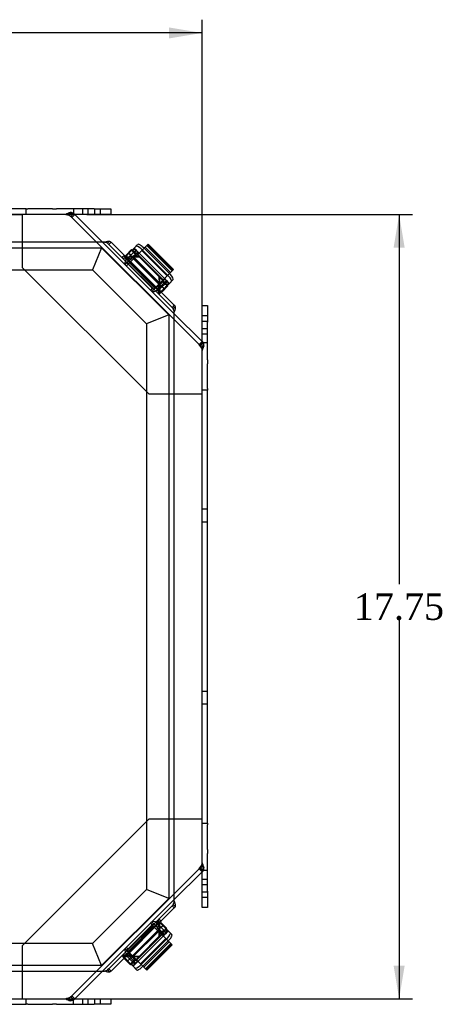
# Model space of a CAD drawing. Header units: inches. Extents: x 0 to 120, y -1 to 80.
# Tile 6 of 15: x 37 to 47, y 31 to 53. Entities that reach past the tile are written whole.
import ezdxf
from ezdxf.enums import TextEntityAlignment as Align
from ezdxf.lldxf.tags import DXFTag

# ---------------------------------------------------------------- set-up
doc = ezdxf.new("R2010")
doc.units = ezdxf.units.IN
doc.header["$MEASUREMENT"] = 0
for name, color, linetype in [('1485Y_GASKET', 7, 'Continuous'), ('CCH03740', 7, 'Continuous'), ('CCH03741', 7, 'Continuous'), ('COM42530', 7, 'Continuous'), ('COM49515', 7, 'Continuous'), ('COM49632', 7, 'Continuous'), ('Default', 7, 'Continuous')]:
    doc.layers.add(name, color=color, linetype=linetype)
doc.styles.add('SEACAD_Times_New_Roman', font='times.ttf')
tags = doc.linetypes.add('HIDDEN2', pattern=[0.1875, 0.125, -0.0625]).pattern_tags.tags
tags[6:7] = [DXFTag(74, 4), DXFTag(75, 0), DXFTag(340, '0'), DXFTag(46, 0.0), DXFTag(50, 0.0), DXFTag(44, 0.0), DXFTag(45, 0.0)]
tags[4:5] = [DXFTag(74, 4), DXFTag(75, 0), DXFTag(340, '0'), DXFTag(46, 0.0), DXFTag(50, 0.0), DXFTag(44, 0.0), DXFTag(45, 0.0)]
doc.dimstyles.new('HAMMOND_(STH_-_120x80)', dxfattribs={"dimtxt": 0.6, "dimasz": 0.75, "dimexe": 0.3, "dimexo": 0.3, "dimgap": 0.15, "dimtad": 0, "dimtih": 1, "dimtoh": 1, "dimzin": 0, "dimdsep": 46, "dimtxsty": 'SEACAD_Times_New_Roman', "dimblk1": '_SE_FILLED', "dimblk2": '_SE_FILLED', "dimsah": 1, "dimcen": 0.3, "dimadec": 0, "dimazin": 0, "dimtfac": 0.8, "dimtofl": 0, "dimtmove": 0, "dimatfit": 3, "dimfxl": 1, "dimtolj": 1, "dimtzin": 0, "dimarcsym": 0})

# ---------------------------------------------------------------- blocks, each defined once
blk = doc.blocks.new('SE')
at = {"layer": '1485Y_GASKET', "color": 7, "linetype": 'HIDDEN2'}
for p, q in [((25.83, 48.179), (39.04, 48.179)), ((39.04, 48.179), (38.833, 47.679)), ((39.04, 48.179), (40.558, 46.661)), ((26.037, 47.679), (38.833, 47.679)), ((38.833, 47.679), (40.058, 46.454)), ((40.558, 46.661), (40.058, 46.454)), ((40.558, 46.661), (40.558, 33.451)), ((40.058, 46.454), (40.058, 33.658)), ((40.058, 33.658), (38.833, 32.433)), ((40.558, 33.451), (40.058, 33.658)), ((40.558, 33.451), (39.04, 31.933)), ((38.833, 32.433), (26.037, 32.433)), ((39.04, 31.933), (38.833, 32.433)), ((39.04, 31.933), (25.83, 31.933))]:
    blk.add_line(p, q, dxfattribs=at)
at = {"layer": 'CCH03740', "color": 7, "linetype": 'HIDDEN2'}
for p, q in [((39.589, 47.899), (39.668, 47.978)), ((39.629, 47.859), (39.748, 47.977)), ((39.647, 47.957), (39.687, 47.917)), ((39.803, 48.032), (39.763, 48.073)), ((39.609, 47.838), (39.568, 47.798)), ((39.6, 47.767), (39.64, 47.807)), ((39.629, 47.818), (39.609, 47.838)), ((39.629, 47.818), (40.196, 47.25)), ((40.186, 47.261), (40.145, 47.221)), ((40.196, 47.25), (40.217, 47.23)), ((40.356, 47.369), (40.237, 47.25)), ((40.356, 47.289), (40.278, 47.21)), ((40.295, 47.308), (40.336, 47.268)), ((40.452, 47.384), (40.411, 47.424)), ((40.217, 47.23), (40.177, 47.19)), ((40.196, 32.862), (39.629, 32.295)), ((40.145, 32.892), (40.186, 32.851)), ((40.217, 32.882), (40.176, 32.923)), ((40.196, 32.862), (40.217, 32.882)), ((40.237, 32.862), (40.356, 32.744)), ((40.277, 32.902), (40.356, 32.823)), ((40.335, 32.844), (40.295, 32.804)), ((40.411, 32.688), (40.451, 32.728)), ((39.609, 32.274), (39.568, 32.315)), ((39.64, 32.305), (39.599, 32.346)), ((39.667, 32.135), (39.589, 32.213)), ((39.629, 32.295), (39.609, 32.274)), ((39.747, 32.136), (39.629, 32.254)), ((39.687, 32.196), (39.647, 32.155)), ((39.763, 32.039), (39.803, 32.08))]:
    blk.add_line(p, q, dxfattribs=at)
at = {"layer": 'CCH03740', "color": 7, "linetype": 'Continuous'}
for p, q in [((39.668, 47.978), (39.703, 48.013)), ((39.748, 47.977), (39.812, 48.041)), ((39.771, 48.081), (39.815, 48.125)), ((39.856, 48.085), (39.812, 48.041)), ((39.815, 48.125), (39.856, 48.085)), ((40.42, 47.433), (40.464, 47.477)), ((40.464, 47.477), (40.504, 47.436)), ((40.42, 47.433), (40.356, 47.369)), ((40.46, 47.393), (40.356, 47.289)), ((40.504, 47.436), (40.46, 47.393)), ((40.356, 32.823), (40.392, 32.788)), ((40.356, 32.744), (40.42, 32.679)), ((40.463, 32.636), (40.42, 32.679)), ((40.504, 32.676), (40.463, 32.636)), ((40.477, 32.703), (40.5, 32.679)), ((39.771, 32.031), (39.667, 32.135)), ((39.811, 32.071), (39.747, 32.136)), ((39.815, 31.987), (39.771, 32.031)), ((39.811, 32.071), (39.855, 32.027)), ((39.855, 32.027), (39.815, 31.987))]:
    blk.add_line(p, q, dxfattribs=at)
at = {"layer": 'CCH03740', "color": 7, "linetype": 'HIDDEN2'}
for centre, radius, start, end in [((39.65, 47.838), 0.086, 135, 225), ((39.65, 47.838), 0.029, 135, 225), ((40.217, 47.271), 0.029, 225, 315), ((40.217, 47.271), 0.086, 225, 315), ((40.217, 32.841), 0.086, 45, 135), ((40.217, 32.841), 0.029, 45, 135), ((39.65, 32.274), 0.086, 135, 225), ((39.65, 32.274), 0.029, 135, 225)]:
    blk.add_arc(centre, radius, start, end, dxfattribs=at)
at = {"layer": 'CCH03741', "color": 7, "linetype": 'Continuous'}
for p, q in [((39.586, 48.002), (39.718, 48.134)), ((39.729, 48.124), (39.718, 48.134)), ((39.776, 48.17), (39.721, 48.115)), ((39.855, 48.25), (39.776, 48.171)), ((39.776, 48.171), (39.776, 48.17)), ((39.776, 48.17), (39.818, 48.128)), ((40.075, 48.242), (39.948, 48.116)), ((39.999, 48.167), (39.974, 48.192)), ((40.075, 48.242), (40.091, 48.258)), ((40.647, 47.669), (40.075, 48.242)), ((40.664, 47.686), (40.091, 48.258)), ((39.58, 47.987), (39.59, 47.997)), ((39.586, 48.002), (39.596, 47.991)), ((39.588, 47.983), (39.688, 48.083)), ((39.721, 48.115), (39.688, 48.083)), ((39.73, 48.04), (39.703, 48.013)), ((39.763, 48.073), (39.73, 48.04)), ((39.763, 48.073), (39.818, 48.128)), ((39.811, 48.019), (39.769, 47.977)), ((39.851, 48.018), (39.769, 47.937)), ((39.769, 47.937), (40.342, 47.364)), ((39.811, 48.019), (39.801, 48.03)), ((39.82, 48.042), (39.817, 48.046)), ((39.82, 48.042), (39.831, 48.031)), ((39.829, 48.117), (39.862, 48.084)), ((39.873, 48.073), (39.831, 48.031)), ((39.842, 48.02), (39.831, 48.031)), ((39.848, 48.015), (39.842, 48.02)), ((39.948, 48.116), (39.851, 48.018)), ((39.851, 48.018), (40.424, 47.445)), ((39.873, 48.073), (39.862, 48.084)), ((39.873, 48.073), (39.884, 48.062)), ((39.884, 48.062), (39.889, 48.057)), ((40.521, 47.543), (39.948, 48.116)), ((40.664, 47.686), (40.647, 47.669)), ((40.424, 47.445), (40.521, 47.543)), ((40.462, 47.484), (40.463, 47.483)), ((40.463, 47.483), (40.474, 47.472)), ((40.474, 47.472), (40.471, 47.469)), ((40.474, 47.472), (40.485, 47.461)), ((40.485, 47.461), (40.521, 47.425)), ((40.521, 47.543), (40.647, 47.669)), ((40.596, 47.57), (40.572, 47.594)), ((40.342, 47.364), (40.424, 47.445)), ((40.349, 47.26), (40.36, 47.249)), ((40.351, 47.24), (40.441, 47.33)), ((40.487, 47.284), (40.382, 47.178)), ((40.538, 47.314), (40.406, 47.181)), ((40.421, 47.441), (40.42, 47.442)), ((40.425, 47.438), (40.421, 47.441)), ((40.441, 47.33), (40.474, 47.362)), ((40.471, 47.359), (40.449, 47.381)), ((40.476, 47.387), (40.465, 47.397)), ((40.474, 47.362), (40.529, 47.417)), ((40.52, 47.316), (40.487, 47.284)), ((40.575, 47.371), (40.52, 47.316)), ((40.538, 47.314), (40.528, 47.324)), ((40.529, 47.417), (40.575, 47.371)), ((40.575, 47.372), (40.654, 47.451)), ((40.575, 47.371), (40.575, 47.372)), ((40.403, 47.184), (40.39, 47.17)), ((40.395, 47.192), (40.406, 47.181)), ((40.361, 32.903), (40.461, 32.803)), ((40.366, 32.911), (40.376, 32.901)), ((40.38, 32.906), (40.37, 32.895)), ((40.38, 32.906), (40.513, 32.773)), ((40.419, 32.761), (40.392, 32.788)), ((40.451, 32.728), (40.419, 32.761)), ((40.494, 32.771), (40.461, 32.803)), ((40.549, 32.715), (40.494, 32.771)), ((40.502, 32.762), (40.513, 32.773)), ((40.315, 32.722), (39.743, 32.149)), ((40.397, 32.64), (39.824, 32.068)), ((39.922, 31.97), (40.494, 32.543)), ((40.397, 32.64), (40.315, 32.722)), ((40.397, 32.68), (40.355, 32.722)), ((40.394, 32.644), (40.399, 32.649)), ((40.397, 32.68), (40.408, 32.691)), ((40.494, 32.543), (40.397, 32.64)), ((40.399, 32.649), (40.41, 32.66)), ((40.421, 32.671), (40.41, 32.66)), ((40.452, 32.618), (40.41, 32.66)), ((40.421, 32.671), (40.424, 32.675)), ((40.441, 32.607), (40.435, 32.602)), ((40.452, 32.618), (40.441, 32.607)), ((40.451, 32.728), (40.477, 32.703)), ((40.452, 32.618), (40.463, 32.629)), ((40.496, 32.662), (40.463, 32.629)), ((40.621, 32.416), (40.494, 32.543)), ((40.5, 32.679), (40.507, 32.673)), ((40.549, 32.715), (40.507, 32.673)), ((40.55, 32.715), (40.549, 32.715)), ((40.629, 32.636), (40.55, 32.715)), ((40.048, 31.844), (40.621, 32.416)), ((40.064, 31.827), (40.637, 32.4)), ((40.545, 32.492), (40.571, 32.517)), ((40.621, 32.416), (40.637, 32.4)), ((39.563, 32.088), (39.549, 32.102)), ((39.662, 32.004), (39.557, 32.11)), ((39.571, 32.096), (39.56, 32.085)), ((39.62, 32.138), (39.708, 32.05)), ((39.634, 32.138), (39.628, 32.131)), ((39.743, 32.149), (39.824, 32.068)), ((39.693, 31.953), (39.56, 32.085)), ((39.695, 31.972), (39.662, 32.004)), ((39.693, 31.953), (39.703, 31.963)), ((39.75, 31.916), (39.695, 31.972)), ((39.708, 32.05), (39.741, 32.018)), ((39.738, 32.02), (39.76, 32.042)), ((39.741, 32.018), (39.796, 31.962)), ((39.796, 31.962), (39.75, 31.916)), ((39.75, 31.916), (39.751, 31.916)), ((39.751, 31.916), (39.83, 31.837)), ((39.765, 32.015), (39.776, 32.026)), ((39.84, 32.006), (39.803, 31.97)), ((39.816, 32.066), (39.82, 32.07)), ((39.82, 32.07), (39.821, 32.071)), ((39.824, 32.068), (39.922, 31.97)), ((39.851, 32.017), (39.84, 32.006)), ((39.851, 32.017), (39.848, 32.02)), ((39.862, 32.028), (39.851, 32.017)), ((39.863, 32.029), (39.862, 32.028)), ((39.922, 31.97), (40.048, 31.844)), ((39.948, 31.895), (39.972, 31.919)), ((40.064, 31.827), (40.048, 31.844))]:
    blk.add_line(p, q, dxfattribs=at)
at = {"layer": 'CCH03741', "color": 7, "linetype": 'HIDDEN2'}
for p, q in [((39.935, 48.153), (40.557, 47.53)), ((40.572, 47.594), (39.999, 48.167)), ((40.573, 47.595), (40, 48.168)), ((40.596, 47.618), (40.023, 48.19)), ((40.633, 47.655), (40.061, 48.228)), ((39.555, 47.95), (39.588, 47.983)), ((39.598, 47.908), (39.555, 47.95)), ((39.559, 47.966), (39.58, 47.987)), ((39.559, 47.966), (40.362, 47.164)), ((39.564, 47.958), (39.606, 47.916)), ((39.59, 47.997), (39.648, 48.055)), ((39.639, 47.807), (39.769, 47.937)), ((40.45, 47.252), (39.648, 48.055)), ((39.65, 47.96), (39.701, 47.908)), ((39.698, 48.008), (39.655, 48.05)), ((39.769, 47.977), (39.701, 47.908)), ((39.722, 48.117), (39.721, 48.115)), ((39.721, 48.115), (39.763, 48.073)), ((39.733, 47.9), (39.766, 47.933)), ((39.759, 48.104), (39.734, 48.129)), ((39.761, 48.101), (39.759, 48.104)), ((39.801, 48.03), (39.76, 48.07)), ((39.787, 48.075), (39.761, 48.101)), ((40.335, 47.357), (39.763, 47.93)), ((39.791, 48.1), (39.771, 48.081)), ((40.356, 47.377), (39.783, 47.95)), ((39.783, 47.95), (40.356, 47.378)), ((40.357, 47.378), (39.784, 47.951)), ((39.817, 48.046), (39.787, 48.075)), ((39.789, 48.073), (39.831, 48.115)), ((39.818, 48.128), (39.829, 48.117)), ((40.42, 47.442), (39.848, 48.015)), ((39.859, 48.027), (40.432, 47.454)), ((39.889, 48.057), (40.462, 47.484)), ((39.639, 47.807), (40.212, 47.234)), ((39.67, 47.837), (39.705, 47.872)), ((39.67, 47.837), (40.243, 47.265)), ((40.471, 47.469), (40.432, 47.43)), ((40.342, 47.364), (40.212, 47.234)), ((40.339, 47.36), (40.243, 47.265)), ((40.308, 47.197), (40.351, 47.24)), ((40.313, 47.297), (40.423, 47.407)), ((40.313, 47.297), (40.349, 47.26)), ((40.354, 47.151), (40.475, 47.271)), ((40.36, 47.162), (40.452, 47.254)), ((40.483, 47.263), (40.403, 47.184)), ((40.452, 47.254), (40.409, 47.297)), ((40.449, 47.381), (40.423, 47.407)), ((40.432, 47.43), (40.425, 47.438)), ((40.443, 47.419), (40.432, 47.43)), ((40.465, 47.397), (40.443, 47.419)), ((40.516, 47.43), (40.474, 47.388)), ((40.501, 47.39), (40.474, 47.362)), ((40.474, 47.362), (40.52, 47.316)), ((40.483, 47.263), (40.475, 47.271)), ((40.476, 47.387), (40.502, 47.361)), ((40.508, 47.354), (40.502, 47.361)), ((40.533, 47.33), (40.508, 47.354)), ((40.52, 47.316), (40.521, 47.318)), ((40.521, 47.425), (40.529, 47.417)), ((40.354, 47.151), (40.308, 47.197)), ((40.317, 47.205), (40.36, 47.162)), ((40.352, 47.154), (40.34, 47.141)), ((40.34, 47.141), (40.35, 47.131)), ((40.39, 47.17), (40.35, 47.131)), ((40.382, 47.178), (40.354, 47.151)), ((40.345, 32.932), (39.542, 32.129)), ((40.185, 32.852), (39.613, 32.279)), ((39.631, 32.041), (40.433, 32.844)), ((40.216, 32.821), (39.643, 32.248)), ((40.185, 32.852), (40.315, 32.722)), ((40.286, 32.893), (40.329, 32.936)), ((40.338, 32.841), (40.287, 32.79)), ((40.355, 32.722), (40.287, 32.79)), ((40.337, 32.928), (40.294, 32.885)), ((40.329, 32.936), (40.361, 32.903)), ((40.345, 32.932), (40.366, 32.911)), ((40.376, 32.901), (40.433, 32.844)), ((40.386, 32.793), (40.429, 32.836)), ((40.494, 32.771), (40.451, 32.728)), ((40.482, 32.733), (40.507, 32.757)), ((39.736, 32.156), (40.309, 32.729)), ((39.756, 32.135), (40.329, 32.708)), ((40.329, 32.708), (39.756, 32.135)), ((39.757, 32.135), (40.33, 32.707)), ((39.821, 32.071), (40.394, 32.644)), ((40.405, 32.632), (39.833, 32.059)), ((40.435, 32.602), (39.863, 32.029)), ((40.531, 32.556), (39.909, 31.934)), ((40.408, 32.691), (40.449, 32.731)), ((40.424, 32.675), (40.454, 32.704)), ((40.452, 32.702), (40.494, 32.66)), ((40.454, 32.704), (40.48, 32.73)), ((40.48, 32.73), (40.482, 32.733)), ((40.507, 32.673), (40.496, 32.662)), ((39.972, 31.919), (40.545, 32.492)), ((39.973, 31.918), (40.546, 32.491)), ((39.996, 31.895), (40.569, 32.468)), ((40.034, 31.858), (40.607, 32.431)), ((39.52, 32.152), (39.51, 32.141)), ((39.549, 32.102), (39.51, 32.141)), ((39.532, 32.139), (39.52, 32.152)), ((39.53, 32.137), (39.576, 32.183)), ((39.557, 32.11), (39.53, 32.137)), ((39.584, 32.175), (39.54, 32.131)), ((39.54, 32.131), (39.632, 32.039)), ((39.642, 32.008), (39.563, 32.088)), ((39.576, 32.183), (39.62, 32.138)), ((39.743, 32.149), (39.613, 32.279)), ((39.675, 32.179), (39.634, 32.138)), ((39.675, 32.179), (39.786, 32.068)), ((39.632, 32.039), (39.676, 32.083)), ((39.642, 32.008), (39.65, 32.016)), ((39.741, 32.018), (39.695, 31.972)), ((39.708, 31.958), (39.733, 31.983)), ((39.733, 31.983), (39.739, 31.989)), ((39.765, 32.015), (39.739, 31.989)), ((39.76, 32.042), (39.786, 32.068)), ((39.809, 31.975), (39.767, 32.017)), ((39.776, 32.026), (39.798, 32.048)), ((39.803, 31.97), (39.796, 31.962)), ((39.798, 32.048), (39.809, 32.059)), ((39.809, 32.059), (39.816, 32.066)), ((39.848, 32.02), (39.809, 32.059))]:
    blk.add_line(p, q, dxfattribs=at)
for centre, radius, start, end in [((39.776, 48.063), 0.0756, 106.056, 134.9876), ((39.776, 48.063), 0.0756, 56.9085, 106.056), ((39.776, 48.064), 0.0156, 45, 135), ((40.468, 47.371), 0.0756, 343.9553, 45), ((40.468, 47.371), 0.0756, 315, 343.9553), ((40.442, 32.715), 0.0756, 16.056, 44.9876), ((40.443, 32.715), 0.0156, 315, 45), ((40.442, 32.715), 0.0756, 326.9085, 16.056), ((39.75, 32.023), 0.0756, 225, 253.9553), ((39.75, 32.023), 0.0756, 253.9553, 306.9399)]:
    blk.add_arc(centre, radius, start, end, dxfattribs=at)
at = {"layer": 'CCH03741', "color": 7, "linetype": 'Continuous'}
for centre, radius, start, end in [((39.776, 48.063), 0.0756, 45, 56.9085), ((40.465, 47.376), 0.0156, 315, 45), ((40.442, 32.715), 0.0756, 315, 326.9085), ((39.754, 32.026), 0.0156, 225, 315), ((39.75, 32.023), 0.0756, 306.9399, 315)]:
    blk.add_arc(centre, radius, start, end, dxfattribs=at)
at = {"layer": 'CCH03741', "color": 7, "linetype": 'HIDDEN2'}
for centre, major_axis, start_param, end_param in [((39.904, 48.122), (-0.0884, 0.0884), 4.712389, 6.283185), ((40.527, 47.5), (-0.0884, 0.0884), 3.141593, 4.712389), ((40.501, 32.587), (0.0884, 0.0884), 4.712389, 6.283185), ((39.879, 31.964), (0.0884, 0.0884), 3.141593, 4.712389)]:
    blk.add_ellipse(centre, major_axis=major_axis, ratio=0.34202, start_param=start_param, end_param=end_param, dxfattribs=at)
at = {"layer": 'CCH03741', "color": 7, "linetype": 'Continuous'}
for centre, major_axis, start_param, end_param in [((39.944, 48.162), (0.0884, -0.0884), 1.570796, 3.141593), ((40.566, 47.539), (0.0884, -0.0884), 0, 1.570796), ((40.54, 32.547), (-0.0884, -0.0884), 1.570796, 3.141593), ((39.918, 31.925), (-0.0884, -0.0884), 0, 1.570796)]:
    blk.add_ellipse(centre, major_axis=major_axis, ratio=0.34202, start_param=start_param, end_param=end_param, dxfattribs=at)
at = {"layer": 'COM42530', "color": 7, "linetype": 'Continuous'}
for p, q in [((37.333, 49.056), (27.536, 49.056)), ((37.333, 49.056), (37.37, 49.056)), ((37.333, 48.931), (37.333, 49.056)), ((37.932, 49.056), (37.37, 49.056)), ((37.932, 49.056), (38.02, 49.056)), ((38.872, 49.056), (38.02, 49.056)), ((38.872, 49.056), (39.247, 49.056)), ((39.247, 49.056), (39.247, 48.931)), ((37.247, 48.931), (27.622, 48.931)), ((37.37, 48.931), (37.333, 48.931)), ((37.932, 48.931), (37.37, 48.931)), ((38.02, 48.931), (37.932, 48.931)), ((38.872, 48.931), (38.02, 48.931)), ((39.247, 48.931), (38.872, 48.931)), ((41.31, 46.494), (41.31, 46.869)), ((41.31, 46.869), (41.435, 46.869)), ((41.435, 46.869), (41.435, 46.494)), ((41.31, 45.642), (41.31, 46.494)), ((41.435, 45.642), (41.435, 46.494)), ((41.31, 45.553), (41.31, 45.642)), ((41.31, 44.991), (41.31, 45.553)), ((41.435, 45.642), (41.435, 45.553)), ((41.435, 44.991), (41.435, 45.553)), ((41.31, 44.955), (41.31, 44.991)), ((41.435, 44.955), (41.31, 44.955)), ((41.31, 35.244), (41.31, 44.869)), ((41.435, 44.991), (41.435, 44.955)), ((41.435, 35.158), (41.435, 44.955)), ((41.31, 35.121), (41.31, 35.158)), ((41.31, 35.158), (41.435, 35.158)), ((41.31, 34.559), (41.31, 35.121)), ((41.435, 35.158), (41.435, 35.121)), ((41.435, 34.559), (41.435, 35.121)), ((41.31, 34.471), (41.31, 34.559)), ((41.435, 34.559), (41.435, 34.471)), ((41.31, 33.619), (41.31, 34.471)), ((41.435, 33.619), (41.435, 34.471)), ((41.31, 33.244), (41.31, 33.619)), ((41.435, 33.619), (41.435, 33.244)), ((41.435, 33.244), (41.31, 33.244)), ((27.536, 31.056), (37.333, 31.056)), ((27.622, 31.181), (37.247, 31.181)), ((37.333, 31.056), (37.333, 31.181)), ((37.333, 31.181), (37.37, 31.181)), ((37.37, 31.056), (37.333, 31.056)), ((37.37, 31.181), (37.932, 31.181)), ((37.37, 31.056), (37.932, 31.056)), ((37.932, 31.181), (38.02, 31.181)), ((38.02, 31.056), (37.932, 31.056)), ((38.02, 31.181), (38.872, 31.181)), ((38.02, 31.056), (38.872, 31.056)), ((38.872, 31.181), (39.247, 31.181)), ((39.247, 31.056), (38.872, 31.056)), ((39.247, 31.181), (39.247, 31.056))]:
    blk.add_line(p, q, dxfattribs=at)
at = {"layer": 'COM42530', "color": 7, "linetype": 'HIDDEN2'}
for p, q in [((38.404, 49.056), (38.404, 48.931)), ((38.607, 49.056), (38.607, 48.931)), ((38.732, 49.056), (38.732, 48.931)), ((38.888, 48.931), (38.888, 49.056)), ((39.013, 48.931), (39.013, 49.056)), ((41.435, 46.634), (41.31, 46.634)), ((41.435, 46.509), (41.31, 46.509)), ((41.31, 46.353), (41.435, 46.353)), ((41.31, 46.228), (41.435, 46.228)), ((41.435, 46.026), (41.31, 46.026)), ((41.31, 44.869), (41.31, 44.955)), ((41.435, 42.259), (41.31, 42.259)), ((41.31, 41.978), (41.435, 41.978)), ((41.435, 38.134), (41.31, 38.134)), ((41.31, 37.853), (41.435, 37.853)), ((41.31, 35.158), (41.31, 35.244)), ((41.435, 34.087), (41.31, 34.087)), ((41.435, 33.884), (41.31, 33.884)), ((41.435, 33.759), (41.31, 33.759)), ((41.31, 33.603), (41.435, 33.603)), ((41.31, 33.478), (41.435, 33.478)), ((38.404, 31.056), (38.404, 31.181)), ((38.607, 31.181), (38.607, 31.056)), ((38.732, 31.181), (38.732, 31.056)), ((38.888, 31.056), (38.888, 31.181)), ((39.013, 31.056), (39.013, 31.181))]:
    blk.add_line(p, q, dxfattribs=at)
at = {"layer": 'COM49515', "color": 7, "linetype": 'Continuous'}
for p, q in [((39.103, 48.304), (25.767, 48.304)), ((39.222, 48.327), (39.255, 48.304)), ((40.683, 46.877), (39.255, 48.304)), ((39.652, 47.968), (39.662, 47.978)), ((39.799, 47.967), (39.652, 47.968)), ((39.809, 47.976), (39.662, 47.978)), ((40.347, 47.274), (40.346, 47.368)), ((40.347, 47.274), (40.356, 47.283)), ((40.356, 47.283), (40.355, 47.377)), ((40.683, 46.877), (40.705, 46.843)), ((40.683, 33.388), (40.683, 46.724)), ((40.683, 33.236), (39.255, 31.808)), ((40.705, 33.269), (40.683, 33.236)), ((40.345, 32.692), (40.347, 32.839)), ((40.347, 32.839), (40.356, 32.829)), ((40.355, 32.682), (40.356, 32.829)), ((39.652, 32.145), (39.662, 32.135)), ((39.652, 32.145), (39.746, 32.145)), ((39.662, 32.135), (39.756, 32.136)), ((25.767, 31.808), (39.103, 31.808)), ((39.255, 31.808), (39.222, 31.786))]:
    blk.add_line(p, q, dxfattribs=at)
at = {"layer": 'COM49515', "color": 7, "linetype": 'HIDDEN2'}
for p, q in [((39.175, 48.279), (39.222, 48.327)), ((39.175, 48.279), (39.204, 48.253)), ((39.255, 48.304), (39.204, 48.253)), ((40.632, 46.826), (39.204, 48.253)), ((39.555, 48.005), (39.504, 47.954)), ((39.628, 47.966), (39.633, 47.972)), ((39.895, 47.966), (39.799, 47.967)), ((39.905, 47.975), (39.809, 47.976)), ((39.905, 47.975), (39.895, 47.966)), ((40.344, 47.517), (39.895, 47.966)), ((40.354, 47.526), (39.905, 47.975)), ((40.344, 47.517), (40.354, 47.526)), ((40.346, 47.368), (40.344, 47.517)), ((40.355, 47.377), (40.354, 47.526)), ((40.35, 47.254), (40.345, 47.249)), ((40.384, 47.176), (40.333, 47.125)), ((40.683, 46.877), (40.632, 46.826)), ((40.632, 46.826), (40.658, 46.796)), ((40.658, 46.796), (40.705, 46.843)), ((40.632, 33.287), (39.204, 31.859)), ((40.658, 33.317), (40.632, 33.287)), ((40.683, 33.236), (40.632, 33.287)), ((40.658, 33.317), (40.705, 33.269)), ((40.384, 32.936), (40.333, 32.987)), ((40.345, 32.864), (40.35, 32.858)), ((40.344, 32.596), (39.895, 32.147)), ((40.354, 32.586), (39.905, 32.137)), ((40.344, 32.596), (40.345, 32.692)), ((40.354, 32.586), (40.344, 32.596)), ((40.354, 32.586), (40.355, 32.682)), ((39.555, 32.108), (39.504, 32.159)), ((39.633, 32.141), (39.628, 32.146)), ((39.746, 32.145), (39.895, 32.147)), ((39.756, 32.136), (39.905, 32.137)), ((39.895, 32.147), (39.905, 32.137)), ((39.204, 31.859), (39.175, 31.833)), ((39.175, 31.833), (39.222, 31.786)), ((39.255, 31.808), (39.204, 31.859))]:
    blk.add_line(p, q, dxfattribs=at)
for centre, start, end in [((39.062, 48.069), 61.774, 80.137), ((40.448, 46.683), 9.863, 28.226), ((40.448, 33.429), 331.774, 350.137), ((39.062, 32.043), 279.863, 298.226)]:
    blk.add_arc(centre, 0.238, start, end, dxfattribs=at)
at = {"layer": 'COM49515', "color": 7, "linetype": 'Continuous'}
for points in [[(39.103, 48.304), (39.114, 48.308), (39.126, 48.311), (39.148, 48.318), (39.159, 48.32), (39.18, 48.325), (39.189, 48.326), (39.207, 48.328), (39.215, 48.328), (39.222, 48.327)], [(39.555, 48.005), (39.56, 47.999), (39.567, 47.995), (39.581, 47.987), (39.589, 47.983), (39.606, 47.978), (39.615, 47.976), (39.634, 47.972), (39.643, 47.97), (39.652, 47.968)], [(40.347, 47.274), (40.349, 47.264), (40.35, 47.255), (40.354, 47.237), (40.356, 47.227), (40.362, 47.211), (40.365, 47.203), (40.373, 47.188), (40.378, 47.182), (40.384, 47.176)], [(40.705, 46.843), (40.706, 46.836), (40.706, 46.828), (40.705, 46.811), (40.703, 46.801), (40.699, 46.78), (40.696, 46.77), (40.69, 46.747), (40.686, 46.736), (40.683, 46.724)], [(40.683, 33.388), (40.686, 33.377), (40.69, 33.365), (40.696, 33.343), (40.699, 33.332), (40.703, 33.312), (40.705, 33.302), (40.706, 33.284), (40.706, 33.276), (40.705, 33.269)], [(40.384, 32.936), (40.378, 32.931), (40.373, 32.924), (40.365, 32.91), (40.362, 32.902), (40.356, 32.885), (40.354, 32.876), (40.35, 32.858), (40.349, 32.848), (40.347, 32.839)], [(39.652, 32.145), (39.643, 32.143), (39.634, 32.141), (39.615, 32.137), (39.606, 32.135), (39.589, 32.129), (39.581, 32.126), (39.567, 32.118), (39.56, 32.113), (39.555, 32.108)], [(39.222, 31.786), (39.215, 31.785), (39.207, 31.785), (39.189, 31.786), (39.18, 31.788), (39.159, 31.792), (39.148, 31.795), (39.126, 31.801), (39.114, 31.805), (39.103, 31.808)]]:
    blk.add_open_spline(points, degree=3, knots=[0, 0, 0, 0, 0.25, 0.25, 0.5, 0.5, 0.75, 0.75, 1, 1, 1, 1], dxfattribs=at)
at = {"layer": 'COM49515', "color": 7, "linetype": 'HIDDEN2'}
for points, knots in [([(39.504, 47.954), (39.509, 47.948), (39.518, 47.945), (39.538, 47.944), (39.551, 47.945), (39.58, 47.951), (39.595, 47.956), (39.617, 47.963), (39.622, 47.964), (39.628, 47.966)], [0, 0, 0, 0, 0.25, 0.25, 0.5, 0.5, 0.75, 0.75, 0.8284341, 0.8284341, 0.8284341, 0.8284341]), ([(40.349, 47.261), (40.346, 47.251), (40.343, 47.242), (40.334, 47.217), (40.33, 47.201), (40.324, 47.172), (40.322, 47.16), (40.324, 47.139), (40.327, 47.131), (40.333, 47.125)], [0.1139112, 0.1139112, 0.1139112, 0.1139112, 0.25, 0.25, 0.5, 0.5, 0.75, 0.75, 1, 1, 1, 1]), ([(40.333, 32.987), (40.327, 32.982), (40.324, 32.974), (40.322, 32.953), (40.324, 32.94), (40.33, 32.912), (40.334, 32.896), (40.341, 32.874), (40.343, 32.869), (40.345, 32.864)], [0, 0, 0, 0, 0.25, 0.25, 0.5, 0.5, 0.75, 0.75, 0.8284341, 0.8284341, 0.8284341, 0.8284341]), ([(39.628, 32.146), (39.622, 32.148), (39.617, 32.15), (39.595, 32.157), (39.58, 32.161), (39.551, 32.167), (39.538, 32.169), (39.518, 32.167), (39.509, 32.164), (39.504, 32.159)], [0.1715659, 0.1715659, 0.1715659, 0.1715659, 0.25, 0.25, 0.5, 0.5, 0.75, 0.75, 1, 1, 1, 1])]:
    blk.add_open_spline(points, degree=3, knots=knots, dxfattribs=at)
at = {"layer": 'COM49515', "color": 7, "linetype": 'Continuous'}
blk.add_open_spline([(40.356, 47.283), (40.354, 47.276), (40.351, 47.268), (40.349, 47.261)], degree=3, dxfattribs=at)
at = {"layer": 'COM49632', "color": 7, "linetype": 'Continuous'}
for p, q in [((27.622, 48.931), (37.247, 48.931)), ((37.333, 48.931), (37.247, 48.931)), ((37.247, 48.931), (37.247, 48.304)), ((39.062, 48.304), (38.435, 48.931)), ((38.435, 48.931), (38.435, 48.931)), ((41.31, 46.056), (40.683, 46.683)), ((40.683, 44.869), (41.31, 44.869)), ((41.31, 44.869), (41.31, 44.955)), ((41.31, 35.244), (41.31, 44.869)), ((41.31, 35.244), (40.683, 35.244)), ((41.31, 35.158), (41.31, 35.244)), ((41.31, 34.056), (40.683, 33.429)), ((37.247, 31.808), (37.247, 31.181)), ((39.062, 31.808), (38.435, 31.181)), ((27.622, 31.181), (37.247, 31.181)), ((37.247, 31.181), (37.333, 31.181)), ((38.435, 31.181), (38.435, 31.181))]:
    blk.add_line(p, q, dxfattribs=at)
at = {"layer": 'COM49632', "color": 7, "linetype": 'HIDDEN2'}
for p, q in [((38.283, 48.929), (38.331, 48.976)), ((38.368, 48.864), (38.283, 48.929)), ((38.348, 48.884), (38.415, 48.951)), ((38.348, 48.884), (38.368, 48.864)), ((38.368, 48.864), (38.435, 48.931)), ((41.243, 45.989), (38.368, 48.864)), ((38.415, 48.951), (38.435, 48.931)), ((37.247, 48.304), (37.247, 47.732)), ((40.683, 46.683), (39.062, 48.304)), ((40.111, 44.869), (37.247, 47.732)), ((41.243, 45.989), (41.31, 46.056)), ((41.307, 45.904), (41.243, 45.989)), ((41.243, 45.989), (41.263, 45.969)), ((41.263, 45.969), (41.33, 46.036)), ((41.307, 45.904), (41.355, 45.952)), ((41.31, 46.056), (41.31, 46.056)), ((41.31, 46.056), (41.33, 46.036)), ((41.31, 44.955), (41.31, 45.854)), ((40.111, 44.869), (40.683, 44.869)), ((40.111, 35.244), (37.247, 32.38)), ((40.683, 35.244), (40.111, 35.244)), ((41.31, 34.259), (41.31, 35.158)), ((41.243, 34.124), (38.368, 31.248)), ((41.243, 34.124), (41.307, 34.208)), ((41.263, 34.143), (41.243, 34.124)), ((41.243, 34.124), (41.31, 34.056)), ((41.263, 34.143), (41.33, 34.076)), ((41.307, 34.208), (41.355, 34.161)), ((41.33, 34.076), (41.31, 34.056)), ((41.31, 34.056), (41.31, 34.056)), ((40.683, 33.429), (39.062, 31.808)), ((37.247, 32.38), (37.247, 31.808)), ((38.283, 31.184), (38.368, 31.248)), ((38.368, 31.248), (38.348, 31.229)), ((38.348, 31.229), (38.415, 31.161)), ((38.368, 31.248), (38.435, 31.181)), ((38.283, 31.184), (38.331, 31.136)), ((38.435, 31.181), (38.415, 31.161))]:
    blk.add_line(p, q, dxfattribs=at)
for centre, radius, start, end in [((38.695, 48.049), 0.996, 111.4471, 117.659), ((38.317, 48.801), 0.176, 47.8835, 85.4972), ((41.18, 45.938), 0.176, 4.5028, 42.1165), ((40.428, 46.316), 0.996, 332.341, 338.5529), ((40.428, 33.796), 0.996, 21.4471, 27.659), ((41.18, 34.174), 0.176, 317.8835, 355.4972), ((38.695, 32.063), 0.996, 242.341, 248.5529), ((38.317, 31.312), 0.176, 274.5028, 312.1165)]:
    blk.add_arc(centre, radius, start, end, dxfattribs=at)
for points in [[(38.233, 48.931), (38.253, 48.938), (38.273, 48.944), (38.311, 48.955), (38.329, 48.96), (38.361, 48.965), (38.375, 48.965), (38.399, 48.962), (38.408, 48.958), (38.415, 48.951)], [(38.233, 48.931), (38.244, 48.929), (38.255, 48.927), (38.277, 48.921), (38.287, 48.918), (38.307, 48.911), (38.317, 48.907), (38.334, 48.897), (38.341, 48.891), (38.348, 48.884)], [(41.263, 45.969), (41.27, 45.962), (41.275, 45.955), (41.286, 45.938), (41.29, 45.928), (41.297, 45.909), (41.3, 45.898), (41.305, 45.876), (41.308, 45.865), (41.31, 45.854)], [(41.33, 46.036), (41.337, 46.029), (41.341, 46.02), (41.344, 45.996), (41.344, 45.982), (41.338, 45.95), (41.334, 45.932), (41.323, 45.894), (41.317, 45.874), (41.31, 45.854)], [(41.31, 34.259), (41.308, 34.247), (41.305, 34.236), (41.3, 34.215), (41.297, 34.204), (41.29, 34.184), (41.286, 34.175), (41.275, 34.158), (41.27, 34.15), (41.263, 34.143)], [(41.31, 34.259), (41.317, 34.239), (41.323, 34.219), (41.334, 34.181), (41.338, 34.163), (41.344, 34.13), (41.344, 34.116), (41.341, 34.092), (41.337, 34.083), (41.33, 34.076)], [(38.348, 31.229), (38.341, 31.222), (38.334, 31.216), (38.317, 31.206), (38.307, 31.202), (38.287, 31.194), (38.277, 31.191), (38.255, 31.186), (38.244, 31.184), (38.233, 31.181)], [(38.415, 31.161), (38.408, 31.155), (38.399, 31.151), (38.375, 31.147), (38.361, 31.148), (38.329, 31.153), (38.311, 31.157), (38.273, 31.168), (38.253, 31.175), (38.233, 31.181)]]:
    blk.add_open_spline(points, degree=3, knots=[0, 0, 0, 0, 0.25, 0.25, 0.5, 0.5, 0.75, 0.75, 1, 1, 1, 1], dxfattribs=at)
blk = doc.blocks.new('DMBLK2656')
at = {"layer": 'Default', "linetype": 'Continuous', "transparency": 16777216}
for points in [[(24.31, 53.163), (23.56, 53.038), (24.31, 52.913)], [(40.56, 53.163), (40.56, 52.913), (41.31, 53.038)]]:
    blk.add_hatch(color=7, dxfattribs=at).paths.add_polyline_path(points)
at = {"layer": 'Default', "color": 7, "linetype": 'Continuous', "transparency": 16777216}
for p, q in [((23.56, 46.326), (23.56, 53.338)), ((41.31, 46.326), (41.31, 53.338)), ((31.201, 53.038), (23.56, 53.038)), ((41.31, 53.038), (33.669, 53.038))]:
    blk.add_line(p, q, dxfattribs=at)
at = {"layer": 'Default', "color": 7, "linetype": 'Continuous', "transparency": 16777216, "style": 'SEACAD_Times_New_Roman'}
blk.add_text('17.75', height=0.6, dxfattribs=at).set_placement((31.411, 53.338), align=Align.TOP_LEFT)
blk = doc.blocks.new('_SE_FILLED')
at = {"color": 0}
blk.add_line((0, 0), (-1, 0), dxfattribs=at)
blk.add_solid([(0, 0), (-1, -0.1665), (-1, 0.1665), (0, 0)], dxfattribs=at)
blk = doc.blocks.new('DMBLK2657')
at = {"layer": 'Default', "linetype": 'Continuous', "transparency": 16777216}
for points in [[(45.892, 48.181), (45.767, 48.931), (45.642, 48.181)], [(45.892, 31.931), (45.642, 31.931), (45.767, 31.181)]]:
    blk.add_hatch(color=7, dxfattribs=at).paths.add_polyline_path(points)
at = {"layer": 'Default', "color": 7, "linetype": 'Continuous', "transparency": 16777216}
for p, q in [((38.704, 48.931), (46.067, 48.931)), ((45.767, 48.931), (45.767, 40.566)), ((45.767, 39.756), (45.767, 31.181)), ((38.704, 31.181), (46.067, 31.181))]:
    blk.add_line(p, q, dxfattribs=at)
at = {"layer": 'Default', "color": 7, "linetype": 'Continuous', "transparency": 16777216, "style": 'SEACAD_Times_New_Roman'}
blk.add_text('17.75', height=0.6, dxfattribs=at).set_placement((44.743, 40.356), align=Align.TOP_LEFT)

msp = doc.modelspace()

# ---------------------------------------------------------------- block references
at = {"layer": 'Default'}
msp.add_blockref('SE', (0, 0), dxfattribs=at)

# ---------------------------------------------------------------- dimensions: what is measured, and where the dimension line sits
at = {"layer": 'Default', "color": 7, "linetype": 'Continuous'}
dim = msp.add_linear_dim(base=(23.56, 53.038), p1=(41.31, 46.026), p2=(23.56, 46.026), text='\\A1;<>', dimstyle='HAMMOND_(STH_-_120x80)', dxfattribs=at)
dim.commit()
dim.dimension.update_dxf_attribs({"geometry": 'DMBLK2656', "text_midpoint": (32.435, 53.038), "dimtype": 160})
dim = msp.add_linear_dim(base=(45.767, 48.931), p1=(38.404, 48.931), p2=(38.404, 31.181), angle=270, text='\\A1;<>', dimstyle='HAMMOND_(STH_-_120x80)', dxfattribs=at)
dim.commit()
dim.dimension.update_dxf_attribs({"geometry": 'DMBLK2657', "text_midpoint": (45.767, 40.056), "dimtype": 161})

doc.saveas('drawing.dxf')
